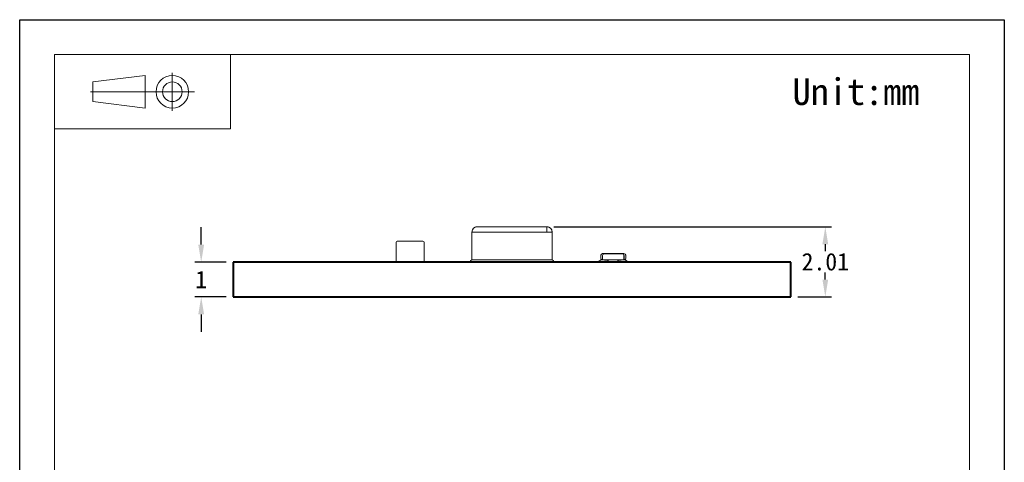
# Model space of a CAD drawing. Header units: millimetres. Extents: x 16.6 to 44.9, y -8.2 to 23.1.
# Tile 2 of 2: x 16.6 to 44.9, y 10.4 to 23.1. Entities that reach past the tile are written whole.
import ezdxf

# ---------------------------------------------------------------- set-up
doc = ezdxf.new("R2010")
doc.units = ezdxf.units.MM
doc.header["$MEASUREMENT"] = 0
for name, color, linetype, lineweight in [('尺寸标注', 3, 'Continuous', 20), ('细实线', 7, 'Continuous', 20), ('轮廓线', 7, 'Continuous', 40)]:
    doc.layers.add(name, color=color, linetype=linetype, lineweight=lineweight)
doc.layers.add('默认值', color=7, linetype='Continuous')
doc.styles.add('FangSong', font='simfang.ttf')
doc.styles.get("Standard").update_dxf_attribs({"font": 'simfang.ttf'})
doc.dimstyles.new('STANDARD_ACAD', dxfattribs={"dimtxt": 0.18, "dimasz": 0.18, "dimexe": 0.18, "dimexo": 0.0625, "dimgap": 0.09, "dimtad": 0, "dimtih": 1, "dimtoh": 1, "dimdec": 4, "dimzin": 0, "dimdsep": 46, "dimtxsty": 'Standard', "dimcen": 0.09, "dimadec": 0, "dimazin": 0, "dimtfac": 1, "dimtdec": 4, "dimtofl": 0, "dimtmove": 0, "dimatfit": 3, "dimfxl": 1, "dimtolj": 1, "dimtzin": 0, "dimarcsym": 0})

# ---------------------------------------------------------------- blocks, each defined once
blk = doc.blocks.new('*D69')
at = {"layer": 'Defpoints', "color": 0, "transparency": 16777216}
for p in [(21.804, 16.142), (22.723, 16.142), (22.723, 15.142)]:
    blk.add_point(p, dxfattribs=at)
at = {"layer": '尺寸标注', "color": 0, "lineweight": -2, "transparency": 16777216}
for p, q in [((21.804, 16.642), (21.804, 17.142)), ((22.523, 16.142), (21.624, 16.142)), ((22.523, 15.142), (21.624, 15.142)), ((21.804, 14.642), (21.804, 14.142))]:
    blk.add_line(p, q, dxfattribs=at)
at = {"layer": '尺寸标注', "color": 0, "transparency": 16777216}
for points in [[(21.72, 16.642), (21.887, 16.642), (21.804, 16.142)], [(21.72, 14.642), (21.887, 14.642), (21.804, 15.142)]]:
    blk.add_solid(points, dxfattribs=at)
at = {"layer": '尺寸标注', "color": 0, "transparency": 16777216, "insert": (21.804, 15.642), "char_height": 0.5, "attachment_point": 5}
blk.add_mtext('\\A1;1', dxfattribs=at)
blk = doc.blocks.new('*D70')
at = {"layer": 'Defpoints', "color": 0, "transparency": 16777216}
for p in [(31.723, 17.156), (38.723, 15.142), (39.714, 15.142)]:
    blk.add_point(p, dxfattribs=at)
at = {"layer": '尺寸标注', "color": 0, "lineweight": -2, "transparency": 16777216}
for p, q in [((31.923, 17.156), (39.894, 17.156)), ((39.714, 16.656), (39.714, 16.454)), ((39.714, 15.642), (39.714, 15.845)), ((38.923, 15.142), (39.894, 15.142))]:
    blk.add_line(p, q, dxfattribs=at)
at = {"layer": '尺寸标注', "color": 0, "transparency": 16777216}
for points in [[(39.631, 16.656), (39.797, 16.656), (39.714, 17.156)], [(39.631, 15.642), (39.797, 15.642), (39.714, 15.142)]]:
    blk.add_solid(points, dxfattribs=at)
at = {"layer": '尺寸标注', "color": 0, "transparency": 16777216, "insert": (39.714, 16.149), "char_height": 0.5, "attachment_point": 5}
blk.add_mtext('\\A1;2.01', dxfattribs=at)

msp = doc.modelspace()

# ---------------------------------------------------------------- linework, layer by layer
at = {"layer": '细实线'}
for p, q in [((22.643, 22.096), (22.643, 19.961)), ((18.696, 21.31), (20.194, 21.497)), ((20.194, 21.497), (20.194, 20.561)), ((20.975, 20.481), (20.975, 21.576)), ((18.696, 20.748), (18.696, 21.31)), ((18.623, 21.029), (21.616, 21.029)), ((20.194, 20.561), (18.696, 20.748)), ((22.643, 19.961), (17.595, 19.961)), ((29.723, 17.005), (29.572, 17.005)), ((29.572, 17.005), (29.572, 17.005)), ((29.573, 16.205), (29.573, 17.005)), ((29.723, 17.156), (31.723, 17.156)), ((29.723, 17.005), (31.723, 17.005)), ((31.723, 17.005), (31.723, 17.155)), ((31.873, 17.005), (31.723, 17.005)), ((31.873, 17.005), (31.873, 16.205)), ((31.874, 17.005), (31.873, 17.005)), ((27.398, 16.712), (27.398, 16.172)), ((27.428, 16.742), (28.168, 16.742)), ((28.198, 16.172), (28.198, 16.712)), ((33.51, 16.386), (33.51, 16.389)), ((33.51, 16.389), (33.569, 16.389)), ((33.569, 16.386), (33.569, 16.389)), ((33.569, 16.389), (33.597, 16.389)), ((33.597, 16.386), (33.597, 16.389)), ((33.597, 16.389), (33.746, 16.389)), ((33.746, 16.386), (33.746, 16.389)), ((33.746, 16.389), (33.75, 16.389)), ((33.75, 16.389), (33.75, 16.386)), ((26.952, 16.148), (27.155, 16.148)), ((26.952, 16.142), (26.952, 16.148)), ((27.155, 16.142), (27.155, 16.148)), ((27.209, 16.142), (27.155, 16.142)), ((27.209, 16.148), (27.41, 16.148)), ((27.209, 16.142), (27.209, 16.148)), ((28.168, 16.142), (27.209, 16.142)), ((27.41, 16.148), (27.548, 16.148)), ((27.548, 16.148), (27.548, 16.142)), ((28.889, 16.142), (28.168, 16.142)), ((28.888, 16.148), (29.026, 16.148)), ((28.888, 16.142), (28.888, 16.148)), ((32.238, 16.142), (28.889, 16.142)), ((29.026, 16.148), (29.096, 16.148)), ((29.026, 16.142), (29.026, 16.148)), ((29.096, 16.148), (29.206, 16.148)), ((29.096, 16.142), (29.096, 16.148)), ((29.206, 16.148), (29.222, 16.148)), ((29.222, 16.148), (29.238, 16.148)), ((29.222, 16.142), (29.222, 16.148)), ((29.238, 16.148), (29.347, 16.148)), ((29.347, 16.148), (29.414, 16.148)), ((29.347, 16.142), (29.347, 16.148)), ((29.414, 16.148), (29.523, 16.148)), ((29.414, 16.142), (29.414, 16.148)), ((29.523, 16.148), (29.556, 16.148)), ((29.556, 16.142), (29.556, 16.148)), ((29.723, 16.205), (29.573, 16.205)), ((29.614, 16.148), (30.027, 16.148)), ((29.614, 16.142), (29.614, 16.148)), ((29.723, 16.155), (29.623, 16.155)), ((31.723, 16.205), (29.723, 16.205)), ((31.723, 16.155), (29.723, 16.155)), ((30.027, 16.148), (30.027, 16.142)), ((31.324, 16.148), (31.738, 16.148)), ((31.324, 16.142), (31.324, 16.148)), ((31.873, 16.205), (31.723, 16.205)), ((31.823, 16.155), (31.723, 16.155)), ((31.738, 16.148), (31.738, 16.142)), ((31.85, 16.142), (31.85, 16.148)), ((31.85, 16.148), (31.922, 16.148)), ((31.922, 16.148), (32.237, 16.148)), ((32.237, 16.142), (32.237, 16.148)), ((32.346, 16.142), (32.238, 16.142)), ((32.671, 16.142), (32.346, 16.142)), ((32.347, 16.142), (32.347, 16.148)), ((32.347, 16.148), (32.671, 16.148)), ((32.671, 16.142), (32.671, 16.148)), ((33.212, 16.142), (32.671, 16.142)), ((33.204, 16.163), (33.26, 16.2)), ((33.217, 16.164), (33.204, 16.163)), ((34.205, 16.142), (33.212, 16.142)), ((33.26, 16.2), (33.261, 16.2)), ((33.302, 16.211), (33.261, 16.2)), ((33.272, 16.255), (33.272, 16.34)), ((33.302, 16.211), (33.307, 16.211)), ((33.307, 16.211), (33.483, 16.211)), ((33.323, 16.211), (33.323, 16.333)), ((33.324, 16.386), (33.51, 16.386)), ((33.892, 16.38), (33.368, 16.38)), ((33.483, 16.175), (33.483, 16.211)), ((33.483, 16.211), (33.483, 16.211)), ((33.483, 16.211), (33.763, 16.211)), ((33.51, 16.386), (33.75, 16.386)), ((33.75, 16.386), (33.936, 16.386)), ((33.763, 16.211), (33.944, 16.211)), ((33.763, 16.175), (33.763, 16.211)), ((33.792, 16.148), (34.045, 16.148)), ((33.792, 16.142), (33.792, 16.148)), ((33.936, 16.34), (33.936, 16.255)), ((33.936, 16.255), (33.936, 16.211)), ((33.938, 16.208), (33.938, 16.333)), ((33.938, 16.208), (33.952, 16.21)), ((33.952, 16.21), (33.944, 16.211)), ((33.985, 16.2), (33.952, 16.21)), ((33.985, 16.2), (34.042, 16.163)), ((33.989, 16.34), (33.989, 16.255)), ((34.04, 16.144), (34.034, 16.142)), ((34.042, 16.163), (34.045, 16.148)), ((34.045, 16.148), (34.205, 16.148)), ((34.205, 16.148), (34.205, 16.142))]:
    msp.add_line(p, q, dxfattribs=at)
msp.add_lwpolyline([(43.851, 22.096), (43.851, -7.235), (17.595, -7.235), (17.595, 22.096)], close=True, dxfattribs=at)
for radius in [0.468, 0.281]:
    msp.add_circle((20.975, 21.029), radius, dxfattribs=at)
at = {"layer": '细实线', "extrusion": (0, 0, -1)}
for centre, radius, start, end in [((-29.723, 17.005), 0.15, 360, 90), ((-29.723, 17.005), 0.151, 63, 90), ((-31.723, 17.005), 0.151, 90, 180), ((-31.723, 17.005), 0.15, 90, 153), ((-31.723, 17.005), 0.15, 153, 180), ((-27.428, 16.712), 0.03, 0, 90), ((-28.168, 16.712), 0.03, 90, 180), ((-27.428, 16.172), 0.03, 306.1359, 360), ((-27.428, 16.172), 0.03, 270, 306.1359), ((-28.168, 16.172), 0.03, 180, 268.7052), ((-29.573, 16.155), 0.05, 360, 90), ((-29.573, 16.155), 0.05, 351.3137, 360), ((-33.321, 16.336), 0.0498, 3.7813, 93.3379), ((-33.368, 16.334), 0.0458, 359.2101, 89.3609), ((-33.892, 16.334), 0.0458, 90.6391, 180.7899), ((-33.939, 16.336), 0.0498, 86.6621, 176.2187)]:
    msp.add_arc(centre, radius, start, end, dxfattribs=at)
at = {"layer": '细实线'}
for centre, radius, start, end in [((31.873, 16.155), 0.05, 360, 90), ((31.873, 16.155), 0.05, 351.2522, 0), ((33.21, 16.153), 0.0115, 123.0755, 277.7188), ((33.319, 16.256), 0.0473, 182.2315, 256.2171), ((33.941, 16.257), 0.0474, 283.0141, 357.7076)]:
    msp.add_arc(centre, radius, start, end, dxfattribs=at)
for points, knots in [([(33.483, 16.175), (33.466, 16.198), (33.456, 16.192), (33.425, 16.2), (33.391, 16.2), (33.354, 16.203), (33.323, 16.203), (33.298, 16.203), (33.279, 16.203), (33.267, 16.202), (33.262, 16.201), (33.261, 16.2)], [3.7476014, 3.7476014, 3.7476014, 3.7476014, 3.7616141, 3.7859854, 3.8317176, 3.8781988, 3.9247599, 3.9707983, 4.0157863, 4.0592259, 4.0923807, 4.0923807, 4.0923807, 4.0923807]), ([(33.985, 16.2), (33.984, 16.2), (33.98, 16.202), (33.964, 16.203), (33.935, 16.203), (33.895, 16.203), (33.859, 16.201), (33.826, 16.2), (33.796, 16.194), (33.787, 16.199), (33.763, 16.175)], [3.1060447, 3.1060447, 3.1060447, 3.1060447, 3.1420274, 3.1853205, 3.276147, 3.3226828, 3.3691945, 3.4150326, 3.4354385, 3.4537235, 3.4537235, 3.4537235, 3.4537235])]:
    msp.add_open_spline(points, degree=3, knots=knots, dxfattribs=at)
at = {"layer": '轮廓线'}
for p, q in [((38.723, 16.142), (22.723, 16.142)), ((22.723, 16.142), (22.723, 15.142)), ((38.723, 15.142), (38.723, 16.142)), ((22.723, 15.142), (38.723, 15.142))]:
    msp.add_line(p, q, dxfattribs=at)
at = {"layer": '默认值'}
msp.add_lwpolyline([(44.851, 23.096), (44.851, -8.235), (16.595, -8.235), (16.595, 23.096)], close=True, dxfattribs=at)

# ---------------------------------------------------------------- texts
at = {"layer": '尺寸标注', "insert": (38.773, 21.414), "char_height": 0.7648, "width": 9.52684, "attachment_point": 1, "style": 'FangSong'}
msp.add_mtext('Unit:mm', dxfattribs=at)

# ---------------------------------------------------------------- dimensions: what is measured, and where the dimension line sits
at = {"layer": '尺寸标注'}
for base, p1, p2, picture, middle in [((21.804, 16.142), (22.723, 15.142), (22.723, 16.142), '*D69', (21.804, 15.642)), ((39.714, 15.142), (31.723, 17.156), (38.723, 15.142), '*D70', (39.714, 16.149))]:
    dim = msp.add_linear_dim(base=base, p1=p1, p2=p2, angle=90, dimstyle='STANDARD_ACAD', override={"dimtxt": 0.5, "dimasz": 0.5, "dimexo": 0.2, "dimgap": 0.05, "dimdec": 2, "dimzin": 8, "dimcen": 0.25, "dimtdec": 2, "dimtmove": 2}, dxfattribs=at)
    dim.commit()
    dim.dimension.update_dxf_attribs({"geometry": picture, "text_midpoint": middle})

doc.saveas('drawing.dxf')
